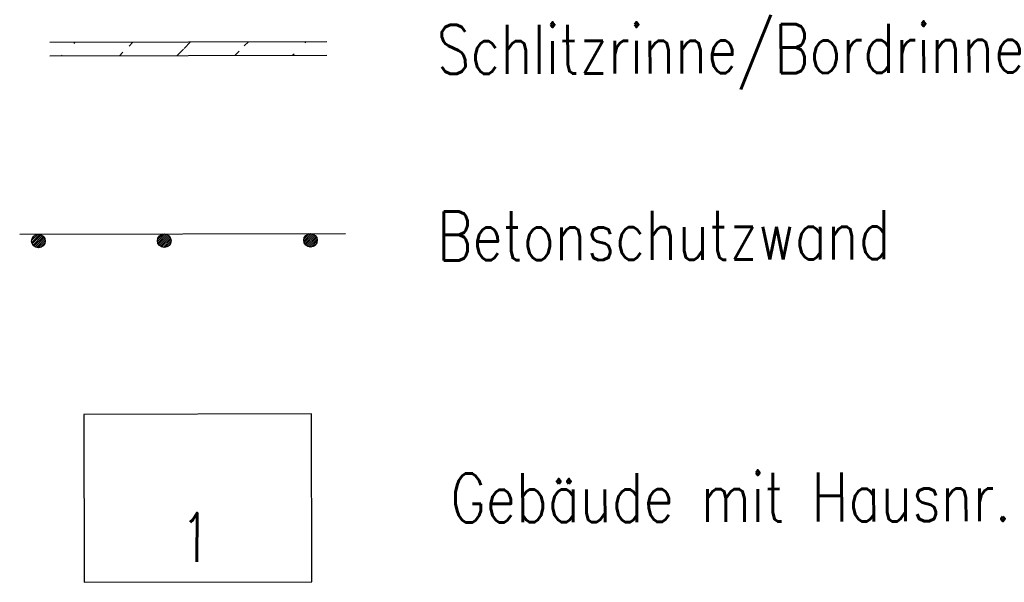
# Model space of a CAD drawing. Extents: x 0 to 1135, y 0 to 594.
# Tile 113 of 153: x 1080 to 1116, y 172 to 193. Entities that reach past the tile are written whole.
import ezdxf

# ---------------------------------------------------------------- set-up
doc = ezdxf.new("R2010")
doc.units = 0
doc.header["$LTSCALE"] = 2
doc.header["$MEASUREMENT"] = 0
doc.linetypes.add('AUSGEZOGEN', pattern=[0])
doc.layers.get('0').update_dxf_attribs({"color": 8, "linetype": 'AUSGEZOGEN'})
for name, color, linetype in [('GEBAEUDE', 8, 'AUSGEZOGEN'), ('GLEITWAND', 8, 'AUSGEZOGEN'), ('HAUSNR', 8, 'AUSGEZOGEN'), ('LEGENDE', 7, 'AUSGEZOGEN'), ('SCHLITZRINNE', 200, 'AUSGEZOGEN')]:
    doc.layers.add(name, color=color, linetype=linetype)
doc.styles.add('ROMANS', font='romans.shx', dxfattribs={"width": 0.8})
pattern_1 = [(45.14716, (-4.0822, 8.64), (-1.063381, 1.0579324), [])]

# ---------------------------------------------------------------- blocks, each defined once
blk = doc.blocks.new('betonglw')
h = blk.add_hatch()
h.set_pattern_fill('B', color=256, scale=0.05, angle=45, style=0, pattern_type=0)
h.set_pattern_definition([(45, (0.00312, 0.249935), (-0.035355, 0.035355), [])])
edge = h.paths.add_edge_path()
edge.add_arc((0.003, 0.25), 0.25, 0, 360)
blk.add_circle((0.003, 0.25), 0.25)
blk = doc.blocks.new('betonglwr')
at = {"layer": 'GLEITWAND'}
blk.add_blockref('betonglw', (0.022, -0.499), dxfattribs=at)

msp = doc.modelspace()

# ---------------------------------------------------------------- hatches: boundary and pattern name
at = {"layer": 'SCHLITZRINNE'}
h = msp.add_hatch(dxfattribs=at)
h.set_pattern_fill('_USER', color=256, scale=1.5, angle=45.1472, style=0, pattern_type=0)
h.set_pattern_definition(pattern_1)
edge = h.paths.add_edge_path()
edge.add_line((1080.827, 191.43), (1091.009, 191.457))
edge.add_line((1080.826, 191.93), (1091.008, 191.957))
h = msp.add_hatch(dxfattribs=at)
h.set_pattern_fill('_USER', color=256, scale=1.5, angle=45.1472, style=0, pattern_type=0)
h.set_pattern_definition(pattern_1)
edge = h.paths.add_edge_path()
edge.add_line((1080.827, 191.43), (1091.009, 191.457))
edge.add_line((1080.826, 191.93), (1091.008, 191.957))

# ---------------------------------------------------------------- linework, layer by layer
at = {"layer": 'GEBAEUDE'}
msp.add_lwpolyline([(1082.088, 172.088), (1090.457, 172.109), (1090.441, 178.273), (1082.072, 178.251)], close=True, dxfattribs=at)
msp.add_lwpolyline([(1082.088, 172.088), (1090.457, 172.109), (1090.441, 178.273), (1082.072, 178.251)], close=True, dxfattribs=at)
at = {"layer": 'GLEITWAND'}
msp.add_line((1079.717, 184.876), (1091.688, 184.907), dxfattribs=at)
msp.add_line((1079.717, 184.876), (1091.688, 184.907), dxfattribs=at)
at = {"layer": 'SCHLITZRINNE'}
for p, q in [((1080.826, 191.93), (1091.008, 191.957)), ((1080.826, 191.93), (1091.008, 191.957)), ((1080.827, 191.43), (1091.009, 191.457)), ((1080.827, 191.43), (1091.009, 191.457))]:
    msp.add_line(p, q, dxfattribs=at)

# ---------------------------------------------------------------- block references
at = {"layer": 'GLEITWAND', "rotation": 0.1471602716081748}
for p in [(1080.381, 184.878), (1080.381, 184.878), (1085.004, 184.89), (1085.004, 184.89), (1090.381, 184.904), (1090.381, 184.904)]:
    msp.add_blockref('betonglwr', p, dxfattribs=at)

# ---------------------------------------------------------------- texts
at = {"layer": 'HAUSNR', "style": 'ROMANS', "width": 0.66}
msp.add_text('1', height=1.8, rotation=359.9416, dxfattribs=at).set_placement((1085.673, 172.837))
msp.add_text('1', height=1.8, rotation=359.9416, dxfattribs=at).set_placement((1085.673, 172.837))
at = {"layer": 'LEGENDE', "style": 'ROMANS', "width": 0.8}
for s, p in [('Schlitzrinne/Bordrinne', (1095.049, 190.766)), ('Schlitzrinne/Bordrinne', (1095.049, 190.766)), ('Betonschutzwand', (1095.066, 183.916)), ('Betonschutzwand', (1095.066, 183.916)), ('Gebäude mit Hausnr.', (1095.555, 174.286)), ('Gebäude mit Hausnr.', (1095.555, 174.286))]:
    msp.add_text(s, height=1.8, rotation=0.1472, dxfattribs=at).set_placement(p)

doc.saveas('drawing.dxf')
